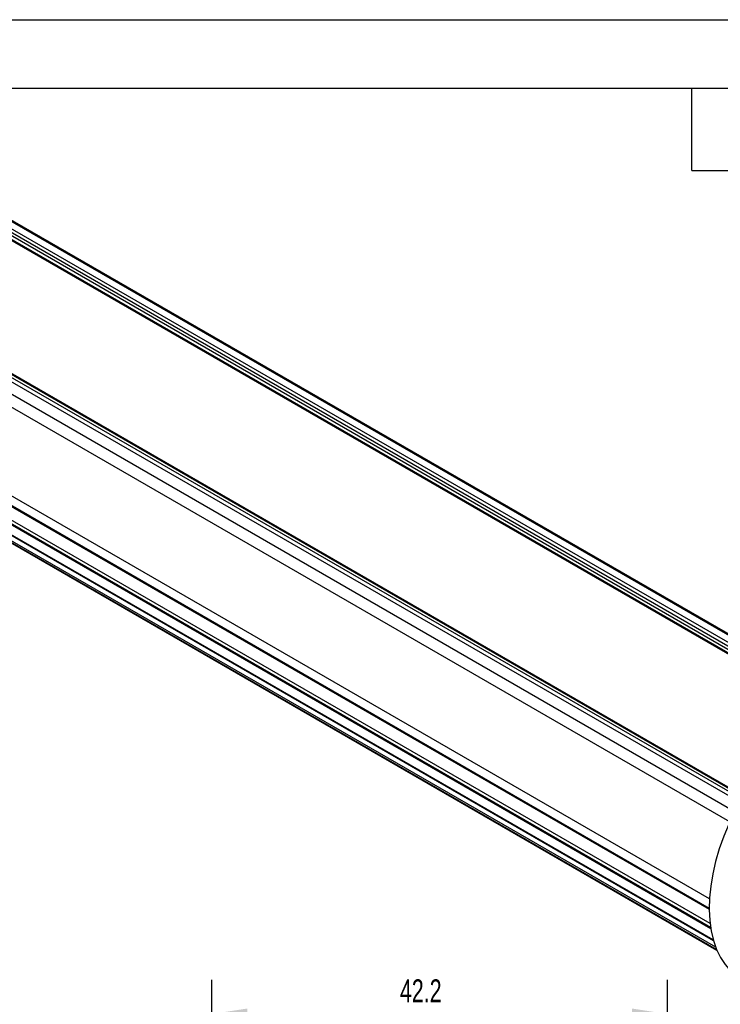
# Model space of a CAD drawing. Header units: millimetres. Extents: x 0 to 279, y 0 to 216.
# Tile 5 of 6: x 182 to 246, y 125 to 216. Entities that reach past the tile are written whole.
import ezdxf

# ---------------------------------------------------------------- set-up
doc = ezdxf.new("R2010")
doc.units = ezdxf.units.MM
doc.layers.add('DIMENSIONS', color=140, linetype='Continuous', lineweight=25)
doc.layers.add('TEXT', color=140, linetype='Continuous', lineweight=25)
doc.styles.add('SLDTEXTSTYLE0', font='TXT', dxfattribs={"width": 0.7})
doc.dimstyles.new('SLDDIMSTYLE0', dxfattribs={"dimtxt": 2.158008, "dimasz": 3.302, "dimexe": 0, "dimexo": 0.0625, "dimgap": 0.539502, "dimtad": 0, "dimtih": 1, "dimtoh": 1, "dimdec": 1, "dimrnd": 1e-09, "dimzin": 12, "dimdsep": 46, "dimtxsty": 'SLDTEXTSTYLE0', "dimsah": 1, "dimcen": 0.09, "dimadec": 0, "dimazin": 3, "dimtfac": 1, "dimtdec": 1, "dimtofl": 0, "dimtmove": 0, "dimatfit": 3, "dimfxl": 0, "dimfrac": 2, "dimtolj": 1, "dimtzin": 12, "dimarcsym": 0})

# ---------------------------------------------------------------- blocks, each defined once
blk = doc.blocks.new('_D_1')
at = {"layer": 'DIMENSIONS'}
for p, q in [((199.395, 91.233), (199.395, 126.978)), ((241.601, 91.233), (241.601, 126.978)), ((199.395, 123.803), (213.901, 123.803)), ((216.826, 123.803), (216.101, 123.803)), ((216.101, 123.803), (216.101, 120.373)), ((223.238, 123.803), (223.963, 123.803)), ((223.963, 123.803), (223.963, 120.373)), ((241.601, 123.803), (226.162, 123.803)), ((216.101, 120.373), (216.826, 120.373)), ((223.963, 120.373), (223.238, 120.373))]:
    blk.add_line(p, q, dxfattribs=at)
for points in [[(199.395, 123.803), (202.697, 123.295), (202.697, 124.311)], [(241.601, 123.803), (238.299, 124.311), (238.299, 123.295)]]:
    blk.add_solid(points, dxfattribs=at)
at = {"layer": 'DIMENSIONS', "char_height": 2.1167, "attachment_point": 1, "style": 'SLDTEXTSTYLE0'}
for s, insert in [('42.2', (216.826, 127.014)), ('1.66', (216.826, 123.101))]:
    blk.add_mtext(s, dxfattribs=dict(at, insert=insert))

msp = doc.modelspace()

# ---------------------------------------------------------------- linework, layer by layer
at = {"color": 7, "linetype": 'Continuous'}
msp.add_line((0.002, 215.903), (279.402, 215.903), dxfattribs=at)
for p, q in [((260.77, 150.394), (167.211, 204.404)), ((261.355, 150.725), (167.962, 204.639)), ((261.482, 150.79), (168.195, 204.644)), ((259.837, 149.855), (166.263, 203.874)), ((166.357, 203.929), (259.931, 149.91)), ((166.64, 204.092), (260.214, 150.073)), ((260.458, 150.214), (166.886, 204.232)), ((248.623, 143.233), (154.943, 197.313)), ((248.903, 143.47), (155.269, 197.524)), ((155.515, 197.669), (249.119, 143.633)), ((249.172, 143.67), (155.574, 197.703)), ((247.922, 142.48), (154.161, 196.607)), ((247.377, 141.603), (153.601, 195.739)), ((245.483, 134.484), (151.883, 188.518)), ((245.457, 133.591), (151.914, 187.592)), ((151.92, 187.516), (245.457, 133.518)), ((245.538, 132.193), (152.132, 186.115)), ((245.589, 131.817), (152.236, 185.708)), ((245.607, 131.705), (152.272, 185.586)), ((245.836, 130.666), (152.741, 184.409)), ((152.767, 184.358), (245.849, 130.623)), ((245.86, 130.584), (152.881, 184.26)), ((246.06, 129.988), (153.283, 183.547)), ((246.15, 129.763), (153.564, 183.212)), ((153.617, 183.155), (246.165, 129.728))]:
    msp.add_line(p, q)
at = {"flags": 128}
msp.add_lwpolyline([(247.298, 141.435), (246.812, 140.272), (246.396, 139.103), (246.053, 137.937), (245.786, 136.784), (245.597, 135.652), (245.487, 134.55), (245.458, 133.488), (245.509, 132.473), (245.64, 131.514), (245.85, 130.619), (246.138, 129.793), (246.501, 129.044), (246.936, 128.378), (247.44, 127.801)], dxfattribs=at)
at = {"layer": 'TEXT'}
for p, q in [((6.35, 209.55), (273.05, 209.55)), ((243.84, 201.93), (243.84, 209.55)), ((243.84, 201.93), (251.46, 201.93))]:
    msp.add_line(p, q, dxfattribs=at)

# ---------------------------------------------------------------- dimensions: what is measured, and where the dimension line sits
at = {"layer": 'DIMENSIONS'}
dim = msp.add_linear_dim(base=(241.601, 123.803), p1=(199.395, 89.963), p2=(241.601, 89.963), dimstyle='SLDDIMSTYLE0', dxfattribs=at)
dim.commit()
dim.dimension.update_dxf_attribs({"geometry": '_D_1', "text_midpoint": (220.032, 123.803), "dimtype": 160})

doc.saveas('drawing.dxf')
